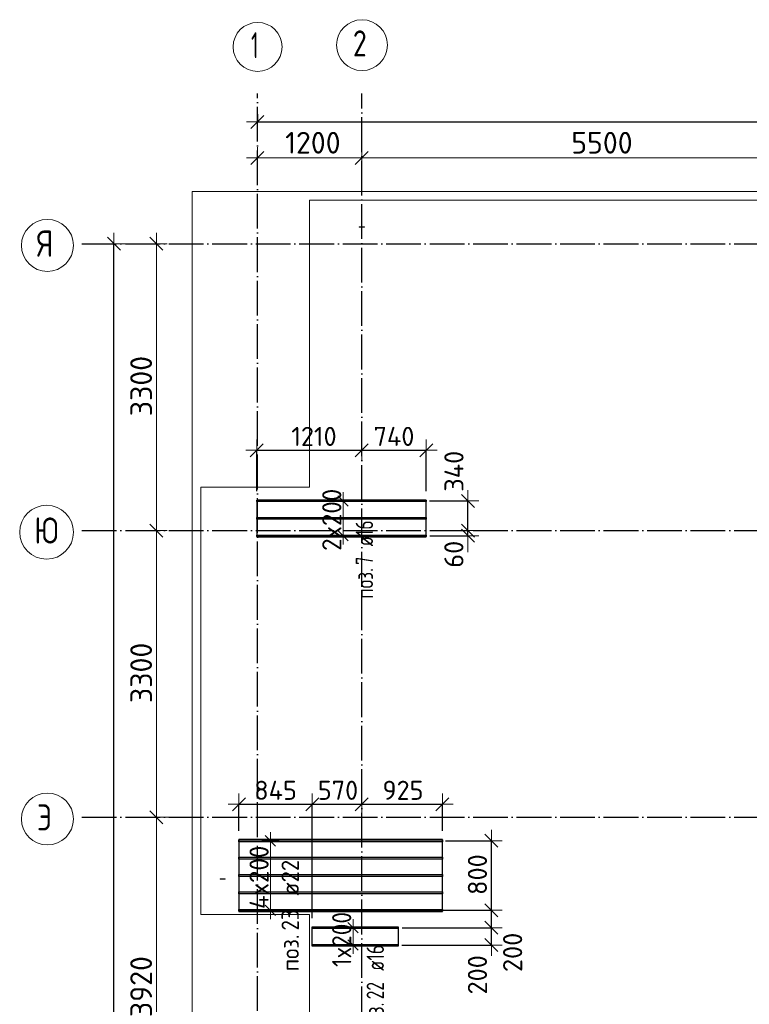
# Model space of a CAD drawing. Header units: millimetres. Extents: x -3725 to 93325, y -74170 to 82591.
# Tile 21 of 139: x 27265 to 35657, y 29029 to 40358. Entities that reach past the tile are written whole.
import ezdxf

# ---------------------------------------------------------------- set-up
doc = ezdxf.new("R2010")
doc.units = ezdxf.units.MM
doc.header["$PDMODE"] = 65
for name, pattern in [('______11', [500, 400, -50, 0, -50]), ('______3', [500, 400, -100]), ('______5', [1100, 800, -100, 100, -100])]:
    doc.linetypes.add(name, pattern=pattern)
for name, color, linetype, lineweight in [('Standard', 7, 'Continuous', 25), ('Балка_ общее', 7, '______3', 13), ('Размерная линия_ общее', 7, 'Continuous', 13), ('Стальная конструкция_ общее', 7, 'Continuous', 25), ('Фундамент (1)', 7, 'Continuous', 35)]:
    doc.layers.add(name, color=color, linetype=linetype, lineweight=lineweight)
doc.layers.add('Арм.стержн. Доп. Арм. ниж.зоны Х', color=7, linetype='Continuous', lineweight=35, true_color=0xff1cff)
doc.layers.add('Осевая линия_ общее', color=7, linetype='______5', lineweight=13, true_color=0xa0a0a0)
doc.styles.add('ISOCPEUR', font='ISOCPEUR')
doc.dimstyles.new('DIMSTYLE_18', dxfattribs={"dimtxt": 220, "dimasz": 250, "dimexe": 0, "dimexo": 0, "dimgap": 110, "dimtad": 2, "dimdec": 0, "dimrnd": 1, "dimzin": 12, "dimdsep": 46, "dimtxsty": 'ISOCPEUR', "dimblk1": 'ALL_ML_STRICH', "dimblk2": 'ALL_ML_STRICH', "dimsah": 1, "dimcen": 0, "dimclrd": 7, "dimclre": 256, "dimclrt": 7, "dimadec": 0, "dimazin": 0, "dimtfac": 1, "dimtdec": 0, "dimtix": 1, "dimtmove": 2, "dimatfit": 3, "dimfxl": 0, "dimtzin": 0, "dimlwd": 0, "dimlwe": -3, "dimarcsym": 0})
doc.dimstyles.new('DIMSTYLE_3', dxfattribs={"dimtxt": 220, "dimasz": 250, "dimexe": 0, "dimexo": 0, "dimgap": 110, "dimtad": 2, "dimdec": 0, "dimrnd": 5, "dimzin": 12, "dimdsep": 46, "dimtxsty": 'ISOCPEUR', "dimblk1": 'ALL_ML_STRICH', "dimblk2": 'ALL_ML_STRICH', "dimsah": 1, "dimcen": 0, "dimclrd": 7, "dimclre": 256, "dimclrt": 7, "dimadec": 0, "dimazin": 0, "dimtfac": 1, "dimtdec": 0, "dimtix": 1, "dimtmove": 2, "dimatfit": 3, "dimfxl": 0, "dimtzin": 0, "dimlwd": 0, "dimlwe": -3, "dimarcsym": 0})
doc.dimstyles.new('DIMSTYLE_5', dxfattribs={"dimtxt": 220, "dimasz": 250, "dimexe": 0, "dimexo": 0, "dimgap": 110, "dimtad": 2, "dimdec": 0, "dimrnd": 5, "dimzin": 12, "dimdsep": 46, "dimtxsty": 'ISOCPEUR', "dimblk1": 'ALL_ML_STRICH', "dimblk2": 'ALL_ML_STRICH', "dimsah": 1, "dimcen": 0, "dimclrd": 7, "dimclre": 256, "dimclrt": 7, "dimadec": 0, "dimazin": 0, "dimtfac": 1, "dimtdec": 0, "dimtix": 1, "dimtmove": 2, "dimatfit": 3, "dimfxl": 0, "dimtvp": 1.2, "dimtzin": 0, "dimlwd": 0, "dimlwe": -3, "dimarcsym": 0})
doc.dimstyles.new('DIMSTYLE_7', dxfattribs={"dimtxt": 250, "dimasz": 250, "dimexe": 0, "dimexo": 0, "dimgap": 125, "dimtad": 2, "dimdec": 0, "dimrnd": 5, "dimzin": 12, "dimdsep": 46, "dimtxsty": 'ISOCPEUR', "dimblk1": 'ALL_ML_STRICH', "dimblk2": 'ALL_ML_STRICH', "dimsah": 1, "dimcen": 0, "dimclrd": 7, "dimclre": 256, "dimclrt": 7, "dimadec": 0, "dimazin": 0, "dimtfac": 1, "dimtdec": 0, "dimtix": 1, "dimtmove": 2, "dimatfit": 3, "dimfxl": 0, "dimtzin": 0, "dimlwd": 0, "dimlwe": -3, "dimarcsym": 0})
doc.dimstyles.new('DIMSTYLE_9', dxfattribs={"dimtxt": 220, "dimasz": 250, "dimexe": 0, "dimexo": 0, "dimgap": 110, "dimtad": 0, "dimdec": 0, "dimrnd": 5, "dimzin": 12, "dimdsep": 46, "dimtxsty": 'ISOCPEUR', "dimblk1": 'ALL_ML_STRICH', "dimblk2": 'ALL_ML_STRICH', "dimsah": 1, "dimcen": 0, "dimclrd": 7, "dimclre": 256, "dimclrt": 7, "dimadec": 0, "dimazin": 0, "dimtfac": 1, "dimtdec": 0, "dimtix": 1, "dimtmove": 2, "dimatfit": 3, "dimfxl": 0, "dimtvp": 1.2, "dimtzin": 0, "dimlwd": 0, "dimlwe": -3, "dimarcsym": 0})

# ---------------------------------------------------------------- blocks, each defined once
blk = doc.blocks.new('ALL_ML_STRICH')
at = {"color": 0, "linetype": 'ByBlock', "lineweight": -2}
for p, q in [((0, -0.5), (0, 0.5)), ((-1, 0), (0.5, 0)), ((-0.3, -0.3), (0.3, 0.3))]:
    blk.add_line(p, q, dxfattribs=at)
blk = doc.blocks.new('*D42')
at = {"layer": 'DEFPOINTS', "color": 7, "linetype": 'Continuous', "lineweight": 13, "transparency": 33554687}
for p in [(29294, 31180), (28217, 27260), (28837, 27260)]:
    blk.add_point(p, dxfattribs=at)
at = {"layer": 'Балка_ общее', "color": 251, "linetype": 'Continuous', "lineweight": -2, "true_color": 0x656565, "transparency": 33554687}
for p, q in [((29284, 31180), (28837, 31180)), ((28837, 27260), (28837, 27260))]:
    blk.add_line(p, q, dxfattribs=at)
at = {"layer": 'Балка_ общее', "color": 7, "linetype": 'Continuous', "lineweight": -2, "transparency": 33554687}
blk.add_line((28837, 27260), (28837, 31180), dxfattribs=at)
at = {"layer": 'Балка_ общее', "color": 7, "linetype": 'Continuous', "lineweight": 13, "transparency": 33554687, "xscale": 250, "yscale": 250, "zscale": 250}
for p, rotation in [((28837, 31180), 90), ((28837, 27260), 270)]:
    blk.add_blockref('ALL_ML_STRICH', p, dxfattribs=dict(at, rotation=rotation))
at = {"layer": 'Балка_ общее', "color": 7, "linetype": 'Continuous', "lineweight": 13, "transparency": 33554687, "insert": (28662, 29232), "char_height": 250, "width": 1000, "attachment_point": 5, "rotation": 90, "style": 'ISOCPEUR'}
blk.add_mtext('\\A1;{3920}', dxfattribs=at)
blk = doc.blocks.new('*D43')
at = {"layer": 'DEFPOINTS', "color": 7, "linetype": 'Continuous', "lineweight": 13, "transparency": 33554687}
for p in [(28217, 34480), (28837, 31180), (29294, 31180)]:
    blk.add_point(p, dxfattribs=at)
at = {"layer": 'Балка_ общее', "color": 251, "linetype": 'Continuous', "lineweight": -2, "true_color": 0x656565, "transparency": 33554687}
for p, q in [((28837, 34480), (28837, 34480)), ((29284, 31180), (28837, 31180))]:
    blk.add_line(p, q, dxfattribs=at)
at = {"layer": 'Балка_ общее', "color": 7, "linetype": 'Continuous', "lineweight": -2, "transparency": 33554687}
blk.add_line((28837, 31180), (28837, 34480), dxfattribs=at)
at = {"layer": 'Балка_ общее', "color": 7, "linetype": 'Continuous', "lineweight": 13, "transparency": 33554687, "xscale": 250, "yscale": 250, "zscale": 250}
for p, rotation in [((28837, 34480), 90), ((28837, 31180), 270)]:
    blk.add_blockref('ALL_ML_STRICH', p, dxfattribs=dict(at, rotation=rotation))
at = {"layer": 'Балка_ общее', "color": 7, "linetype": 'Continuous', "lineweight": 13, "transparency": 33554687, "insert": (28662, 32842), "char_height": 250, "width": 1000, "attachment_point": 5, "rotation": 90, "style": 'ISOCPEUR'}
blk.add_mtext('\\A1;{3300}', dxfattribs=at)
blk = doc.blocks.new('*D44')
at = {"layer": 'DEFPOINTS', "color": 7, "linetype": 'Continuous', "lineweight": 13, "transparency": 33554687}
for p in [(28424, 37780), (28217, 34480), (28837, 34480)]:
    blk.add_point(p, dxfattribs=at)
at = {"layer": 'Балка_ общее', "color": 251, "linetype": 'Continuous', "lineweight": -2, "true_color": 0x656565, "transparency": 33554687}
for p, q in [((28414, 37780), (28837, 37780)), ((28837, 34480), (28837, 34480))]:
    blk.add_line(p, q, dxfattribs=at)
at = {"layer": 'Балка_ общее', "color": 7, "linetype": 'Continuous', "lineweight": -2, "transparency": 33554687}
blk.add_line((28837, 34480), (28837, 37780), dxfattribs=at)
at = {"layer": 'Балка_ общее', "color": 7, "linetype": 'Continuous', "lineweight": 13, "transparency": 33554687, "xscale": 250, "yscale": 250, "zscale": 250}
for p, rotation in [((28837, 37780), 90), ((28837, 34480), 270)]:
    blk.add_blockref('ALL_ML_STRICH', p, dxfattribs=dict(at, rotation=rotation))
at = {"layer": 'Балка_ общее', "color": 7, "linetype": 'Continuous', "lineweight": 13, "transparency": 33554687, "insert": (28662, 36142), "char_height": 250, "width": 1000, "attachment_point": 5, "rotation": 90, "style": 'ISOCPEUR'}
blk.add_mtext('\\A1;{3300}', dxfattribs=at)
blk = doc.blocks.new('*D45')
at = {"layer": 'DEFPOINTS', "color": 7, "linetype": 'Continuous', "lineweight": 13, "transparency": 33554687}
for p in [(30000, 38767), (31200, 38758), (30000, 38590)]:
    blk.add_point(p, dxfattribs=at)
at = {"layer": 'Балка_ общее', "color": 251, "linetype": 'Continuous', "lineweight": -2, "true_color": 0x656565, "transparency": 33554687}
for p, q in [((30000, 38600), (30000, 38767)), ((31200, 38768), (31200, 38767))]:
    blk.add_line(p, q, dxfattribs=at)
at = {"layer": 'Балка_ общее', "color": 7, "linetype": 'Continuous', "lineweight": -2, "transparency": 33554687}
blk.add_line((30000, 38767), (31200, 38767), dxfattribs=at)
at = {"layer": 'Балка_ общее', "color": 7, "linetype": 'Continuous', "lineweight": 13, "transparency": 33554687, "xscale": 250, "yscale": 250, "zscale": 250, "rotation": 180}
blk.add_blockref('ALL_ML_STRICH', (30000, 38767), dxfattribs=at)
at = {"layer": 'Балка_ общее', "color": 7, "linetype": 'Continuous', "lineweight": 13, "transparency": 33554687, "xscale": 250, "yscale": 250, "zscale": 250}
blk.add_blockref('ALL_ML_STRICH', (31200, 38767), dxfattribs=at)
at = {"layer": 'Балка_ общее', "color": 7, "linetype": 'Continuous', "lineweight": 13, "transparency": 33554687, "insert": (30637, 38942), "char_height": 250, "width": 1000, "attachment_point": 5, "style": 'ISOCPEUR'}
blk.add_mtext('\\A1;{1200}', dxfattribs=at)
blk = doc.blocks.new('*D46')
at = {"layer": 'DEFPOINTS', "color": 7, "linetype": 'Continuous', "lineweight": 13, "transparency": 33554687}
for p in [(31200, 38767), (31200, 38758), (36700, 38799)]:
    blk.add_point(p, dxfattribs=at)
at = {"layer": 'Балка_ общее', "color": 251, "linetype": 'Continuous', "lineweight": -2, "true_color": 0x656565, "transparency": 33554687}
for p, q in [((31200, 38768), (31200, 38767)), ((36700, 38809), (36700, 38767))]:
    blk.add_line(p, q, dxfattribs=at)
at = {"layer": 'Балка_ общее', "color": 7, "linetype": 'Continuous', "lineweight": -2, "transparency": 33554687}
blk.add_line((31200, 38767), (36700, 38767), dxfattribs=at)
at = {"layer": 'Балка_ общее', "color": 7, "linetype": 'Continuous', "lineweight": 13, "transparency": 33554687, "xscale": 250, "yscale": 250, "zscale": 250, "rotation": 180}
blk.add_blockref('ALL_ML_STRICH', (31200, 38767), dxfattribs=at)
at = {"layer": 'Балка_ общее', "color": 7, "linetype": 'Continuous', "lineweight": 13, "transparency": 33554687, "xscale": 250, "yscale": 250, "zscale": 250}
blk.add_blockref('ALL_ML_STRICH', (36700, 38767), dxfattribs=at)
at = {"layer": 'Балка_ общее', "color": 7, "linetype": 'Continuous', "lineweight": 13, "transparency": 33554687, "insert": (33962, 38942), "char_height": 250, "width": 1000, "attachment_point": 5, "style": 'ISOCPEUR'}
blk.add_mtext('\\A1;{5500}', dxfattribs=at)
blk = doc.blocks.new('*D157')
at = {"layer": 'DEFPOINTS', "color": 7, "linetype": 'Continuous', "lineweight": 13, "transparency": 33554687}
for p in [(29991, 35403), (31200, 35430), (29991, 34831)]:
    blk.add_point(p, dxfattribs=at)
at = {"layer": 'Размерная линия_ общее', "color": 253, "linetype": 'Continuous', "lineweight": -2, "true_color": 0xa0a0a0, "transparency": 33554687}
for p, q in [((29991, 34931), (29991, 35403)), ((31200, 35403), (31200, 35403))]:
    blk.add_line(p, q, dxfattribs=at)
at = {"layer": 'Размерная линия_ общее', "color": 7, "linetype": 'Continuous', "lineweight": -2, "transparency": 33554687}
blk.add_line((29991, 35403), (31200, 35403), dxfattribs=at)
at = {"layer": 'Размерная линия_ общее', "color": 7, "linetype": 'Continuous', "lineweight": 13, "transparency": 33554687, "xscale": 250, "yscale": 250, "zscale": 250, "rotation": 180}
blk.add_blockref('ALL_ML_STRICH', (29991, 35403), dxfattribs=at)
at = {"layer": 'Размерная линия_ общее', "color": 7, "linetype": 'Continuous', "lineweight": 13, "transparency": 33554687, "xscale": 250, "yscale": 250, "zscale": 250}
blk.add_blockref('ALL_ML_STRICH', (31200, 35403), dxfattribs=at)
at = {"layer": 'Размерная линия_ общее', "color": 7, "linetype": 'Continuous', "lineweight": 13, "transparency": 33554687, "insert": (30650, 35563), "char_height": 220, "width": 880, "attachment_point": 5, "style": 'ISOCPEUR'}
blk.add_mtext('\\A1;{1210}', dxfattribs=at)
blk = doc.blocks.new('*D158')
at = {"layer": 'DEFPOINTS', "color": 7, "linetype": 'Continuous', "lineweight": 13, "transparency": 33554687}
for p in [(31200, 35430), (31200, 35403), (31941, 34831)]:
    blk.add_point(p, dxfattribs=at)
at = {"layer": 'Размерная линия_ общее', "color": 253, "linetype": 'Continuous', "lineweight": -2, "true_color": 0xa0a0a0, "transparency": 33554687}
for p, q in [((31200, 35403), (31200, 35403)), ((31941, 34931), (31941, 35403))]:
    blk.add_line(p, q, dxfattribs=at)
at = {"layer": 'Размерная линия_ общее', "color": 7, "linetype": 'Continuous', "lineweight": -2, "transparency": 33554687}
blk.add_line((31200, 35403), (31941, 35403), dxfattribs=at)
at = {"layer": 'Размерная линия_ общее', "color": 7, "linetype": 'Continuous', "lineweight": 13, "transparency": 33554687, "xscale": 250, "yscale": 250, "zscale": 250, "rotation": 180}
blk.add_blockref('ALL_ML_STRICH', (31200, 35403), dxfattribs=at)
at = {"layer": 'Размерная линия_ общее', "color": 7, "linetype": 'Continuous', "lineweight": 13, "transparency": 33554687, "xscale": 250, "yscale": 250, "zscale": 250}
blk.add_blockref('ALL_ML_STRICH', (31941, 35403), dxfattribs=at)
at = {"layer": 'Размерная линия_ общее', "color": 7, "linetype": 'Continuous', "lineweight": 13, "transparency": 33554687, "insert": (31570, 35563), "char_height": 220, "width": 660, "attachment_point": 5, "style": 'ISOCPEUR'}
blk.add_mtext('\\A1;{740}', dxfattribs=at)
blk = doc.blocks.new('*D159')
at = {"layer": 'DEFPOINTS', "color": 7, "linetype": 'Continuous', "lineweight": 13, "transparency": 33554687}
for p in [(32235, 34480), (31883, 34420), (32420, 34420)]:
    blk.add_point(p, dxfattribs=at)
at = {"layer": 'Размерная линия_ общее', "color": 253, "linetype": 'Continuous', "lineweight": -2, "true_color": 0xa0a0a0, "transparency": 33554687}
for p, q in [((32335, 34480), (32420, 34480)), ((31983, 34420), (32420, 34420))]:
    blk.add_line(p, q, dxfattribs=at)
at = {"layer": 'Размерная линия_ общее', "color": 7, "linetype": 'Continuous', "lineweight": -2, "transparency": 33554687}
blk.add_line((32420, 34420), (32420, 34480), dxfattribs=at)
at = {"layer": 'Размерная линия_ общее', "color": 7, "linetype": 'Continuous', "lineweight": 13, "transparency": 33554687, "xscale": 250, "yscale": 250, "zscale": 250}
for p, rotation in [((32420, 34420), 270), ((32420, 34480), 90)]:
    blk.add_blockref('ALL_ML_STRICH', p, dxfattribs=dict(at, rotation=rotation))
at = {"layer": 'Размерная линия_ общее', "color": 7, "linetype": 'Continuous', "lineweight": 13, "transparency": 33554687, "insert": (32259, 34207), "char_height": 220, "width": 440, "attachment_point": 5, "rotation": 90, "style": 'ISOCPEUR'}
blk.add_mtext('\\A1;{60}', dxfattribs=at)
blk = doc.blocks.new('*D160')
at = {"layer": 'DEFPOINTS', "color": 7, "linetype": 'Continuous', "lineweight": 13, "transparency": 33554687}
for p in [(31878, 34820), (32235, 34480), (32420, 34480)]:
    blk.add_point(p, dxfattribs=at)
at = {"layer": 'Размерная линия_ общее', "color": 253, "linetype": 'Continuous', "lineweight": -2, "true_color": 0xa0a0a0, "transparency": 33554687}
for p, q in [((31978, 34820), (32420, 34820)), ((32335, 34480), (32420, 34480))]:
    blk.add_line(p, q, dxfattribs=at)
at = {"layer": 'Размерная линия_ общее', "color": 7, "linetype": 'Continuous', "lineweight": -2, "transparency": 33554687}
blk.add_line((32420, 34480), (32420, 34820), dxfattribs=at)
at = {"layer": 'Размерная линия_ общее', "color": 7, "linetype": 'Continuous', "lineweight": 13, "transparency": 33554687, "xscale": 250, "yscale": 250, "zscale": 250}
for p, rotation in [((32420, 34820), 90), ((32420, 34480), 270)]:
    blk.add_blockref('ALL_ML_STRICH', p, dxfattribs=dict(at, rotation=rotation))
at = {"layer": 'Размерная линия_ общее', "color": 7, "linetype": 'Continuous', "lineweight": 13, "transparency": 33554687, "insert": (32260, 35162), "char_height": 220, "width": 660, "attachment_point": 5, "rotation": 90, "style": 'ISOCPEUR'}
blk.add_mtext('\\A1;{340}', dxfattribs=at)
blk = doc.blocks.new('*D161')
at = {"layer": 'DEFPOINTS', "color": 7, "linetype": 'Continuous', "lineweight": 13, "transparency": 33554687}
for p in [(31564, 29910), (31561, 29710), (32690, 29710)]:
    blk.add_point(p, dxfattribs=at)
at = {"layer": 'Размерная линия_ общее', "color": 253, "linetype": 'Continuous', "lineweight": -2, "true_color": 0xa0a0a0, "transparency": 33554687}
for p, q in [((31664, 29910), (32690, 29910)), ((31661, 29710), (32690, 29710))]:
    blk.add_line(p, q, dxfattribs=at)
at = {"layer": 'Размерная линия_ общее', "color": 7, "linetype": 'Continuous', "lineweight": -2, "transparency": 33554687}
blk.add_line((32690, 29710), (32690, 29910), dxfattribs=at)
at = {"layer": 'Размерная линия_ общее', "color": 7, "linetype": 'Continuous', "lineweight": 13, "transparency": 33554687, "xscale": 250, "yscale": 250, "zscale": 250}
for p, rotation in [((32690, 29910), 90), ((32690, 29710), 270)]:
    blk.add_blockref('ALL_ML_STRICH', p, dxfattribs=dict(at, rotation=rotation))
at = {"layer": 'Размерная линия_ общее', "color": 7, "linetype": 'Continuous', "lineweight": 13, "transparency": 33554687, "insert": (32530, 29368), "char_height": 220, "width": 660, "attachment_point": 5, "rotation": 90, "style": 'ISOCPEUR'}
blk.add_mtext('\\A1;{200}', dxfattribs=at)
blk = doc.blocks.new('*D162')
at = {"layer": 'DEFPOINTS', "color": 7, "linetype": 'Continuous', "lineweight": 13, "transparency": 33554687}
for p in [(32034, 30110), (31564, 29910), (32690, 29910)]:
    blk.add_point(p, dxfattribs=at)
at = {"layer": 'Размерная линия_ общее', "color": 253, "linetype": 'Continuous', "lineweight": -2, "true_color": 0xa0a0a0, "transparency": 33554687}
for p, q in [((32134, 30110), (32690, 30110)), ((31664, 29910), (32690, 29910))]:
    blk.add_line(p, q, dxfattribs=at)
at = {"layer": 'Размерная линия_ общее', "color": 7, "linetype": 'Continuous', "lineweight": -2, "transparency": 33554687}
blk.add_line((32690, 29910), (32690, 30110), dxfattribs=at)
at = {"layer": 'Размерная линия_ общее', "color": 7, "linetype": 'Continuous', "lineweight": 13, "transparency": 33554687, "xscale": 250, "yscale": 250, "zscale": 250}
for p, rotation in [((32690, 30110), 90), ((32690, 29910), 270)]:
    blk.add_blockref('ALL_ML_STRICH', p, dxfattribs=dict(at, rotation=rotation))
at = {"layer": 'Размерная линия_ общее', "color": 7, "linetype": 'Continuous', "lineweight": 13, "transparency": 33554687, "insert": (32935, 29626), "char_height": 220, "width": 660, "attachment_point": 5, "rotation": 90, "style": 'ISOCPEUR'}
blk.add_mtext('\\A1;{200}', dxfattribs=at)
blk = doc.blocks.new('*D163')
at = {"layer": 'DEFPOINTS', "color": 7, "linetype": 'Continuous', "lineweight": 13, "transparency": 33554687}
for p in [(32062, 30910), (32034, 30110), (32690, 30110)]:
    blk.add_point(p, dxfattribs=at)
at = {"layer": 'Размерная линия_ общее', "color": 253, "linetype": 'Continuous', "lineweight": -2, "true_color": 0xa0a0a0, "transparency": 33554687}
for p, q in [((32162, 30910), (32690, 30910)), ((32134, 30110), (32690, 30110))]:
    blk.add_line(p, q, dxfattribs=at)
at = {"layer": 'Размерная линия_ общее', "color": 7, "linetype": 'Continuous', "lineweight": -2, "transparency": 33554687}
blk.add_line((32690, 30110), (32690, 30910), dxfattribs=at)
at = {"layer": 'Размерная линия_ общее', "color": 7, "linetype": 'Continuous', "lineweight": 13, "transparency": 33554687, "xscale": 250, "yscale": 250, "zscale": 250}
for p, rotation in [((32690, 30910), 90), ((32690, 30110), 270)]:
    blk.add_blockref('ALL_ML_STRICH', p, dxfattribs=dict(at, rotation=rotation))
at = {"layer": 'Размерная линия_ общее', "color": 7, "linetype": 'Continuous', "lineweight": 13, "transparency": 33554687, "insert": (32530, 30521), "char_height": 220, "width": 660, "attachment_point": 5, "rotation": 90, "style": 'ISOCPEUR'}
blk.add_mtext('\\A1;{800}', dxfattribs=at)
blk = doc.blocks.new('*D164')
at = {"layer": 'DEFPOINTS', "color": 7, "linetype": 'Continuous', "lineweight": 13, "transparency": 33554687}
for p in [(29787, 31331), (29787, 30924), (30630, 29921)]:
    blk.add_point(p, dxfattribs=at)
at = {"layer": 'Размерная линия_ общее', "color": 253, "linetype": 'Continuous', "lineweight": -2, "true_color": 0xa0a0a0, "transparency": 33554687}
for p, q in [((29787, 31024), (29787, 31331)), ((30630, 30021), (30630, 31331))]:
    blk.add_line(p, q, dxfattribs=at)
at = {"layer": 'Размерная линия_ общее', "color": 7, "linetype": 'Continuous', "lineweight": -2, "transparency": 33554687}
blk.add_line((29787, 31331), (30630, 31331), dxfattribs=at)
at = {"layer": 'Размерная линия_ общее', "color": 7, "linetype": 'Continuous', "lineweight": 13, "transparency": 33554687, "xscale": 250, "yscale": 250, "zscale": 250, "rotation": 180}
blk.add_blockref('ALL_ML_STRICH', (29787, 31331), dxfattribs=at)
at = {"layer": 'Размерная линия_ общее', "color": 7, "linetype": 'Continuous', "lineweight": 13, "transparency": 33554687, "xscale": 250, "yscale": 250, "zscale": 250}
blk.add_blockref('ALL_ML_STRICH', (30630, 31331), dxfattribs=at)
at = {"layer": 'Размерная линия_ общее', "color": 7, "linetype": 'Continuous', "lineweight": 13, "transparency": 33554687, "insert": (30208, 31491), "char_height": 220, "width": 660, "attachment_point": 5, "style": 'ISOCPEUR'}
blk.add_mtext('\\A1;{845}', dxfattribs=at)
blk = doc.blocks.new('*D165')
at = {"layer": 'DEFPOINTS', "color": 7, "linetype": 'Continuous', "lineweight": 13, "transparency": 33554687}
for p in [(30630, 31331), (31200, 31340), (30630, 29921)]:
    blk.add_point(p, dxfattribs=at)
at = {"layer": 'Размерная линия_ общее', "color": 253, "linetype": 'Continuous', "lineweight": -2, "true_color": 0xa0a0a0, "transparency": 33554687}
for p, q in [((30630, 30021), (30630, 31331)), ((31200, 31331), (31200, 31331))]:
    blk.add_line(p, q, dxfattribs=at)
at = {"layer": 'Размерная линия_ общее', "color": 7, "linetype": 'Continuous', "lineweight": -2, "transparency": 33554687}
blk.add_line((30630, 31331), (31200, 31331), dxfattribs=at)
at = {"layer": 'Размерная линия_ общее', "color": 7, "linetype": 'Continuous', "lineweight": 13, "transparency": 33554687, "xscale": 250, "yscale": 250, "zscale": 250, "rotation": 180}
blk.add_blockref('ALL_ML_STRICH', (30630, 31331), dxfattribs=at)
at = {"layer": 'Размерная линия_ общее', "color": 7, "linetype": 'Continuous', "lineweight": 13, "transparency": 33554687, "xscale": 250, "yscale": 250, "zscale": 250}
blk.add_blockref('ALL_ML_STRICH', (31200, 31331), dxfattribs=at)
at = {"layer": 'Размерная линия_ общее', "color": 7, "linetype": 'Continuous', "lineweight": 13, "transparency": 33554687, "insert": (30926, 31491), "char_height": 220, "width": 660, "attachment_point": 5, "style": 'ISOCPEUR'}
blk.add_mtext('\\A1;{570}', dxfattribs=at)
blk = doc.blocks.new('*D166')
at = {"layer": 'DEFPOINTS', "color": 7, "linetype": 'Continuous', "lineweight": 13, "transparency": 33554687}
for p in [(31200, 31340), (31200, 31331), (32127, 30924)]:
    blk.add_point(p, dxfattribs=at)
at = {"layer": 'Размерная линия_ общее', "color": 253, "linetype": 'Continuous', "lineweight": -2, "true_color": 0xa0a0a0, "transparency": 33554687}
for p, q in [((31200, 31331), (31200, 31331)), ((32127, 31024), (32127, 31331))]:
    blk.add_line(p, q, dxfattribs=at)
at = {"layer": 'Размерная линия_ общее', "color": 7, "linetype": 'Continuous', "lineweight": -2, "transparency": 33554687}
blk.add_line((31200, 31331), (32127, 31331), dxfattribs=at)
at = {"layer": 'Размерная линия_ общее', "color": 7, "linetype": 'Continuous', "lineweight": 13, "transparency": 33554687, "xscale": 250, "yscale": 250, "zscale": 250, "rotation": 180}
blk.add_blockref('ALL_ML_STRICH', (31200, 31331), dxfattribs=at)
at = {"layer": 'Размерная линия_ общее', "color": 7, "linetype": 'Continuous', "lineweight": 13, "transparency": 33554687, "xscale": 250, "yscale": 250, "zscale": 250}
blk.add_blockref('ALL_ML_STRICH', (32127, 31331), dxfattribs=at)
at = {"layer": 'Размерная линия_ общее', "color": 7, "linetype": 'Continuous', "lineweight": 13, "transparency": 33554687, "insert": (31674, 31491), "char_height": 220, "width": 660, "attachment_point": 5, "style": 'ISOCPEUR'}
blk.add_mtext('\\A1;{925}', dxfattribs=at)
blk = doc.blocks.new('*D537')
at = {"layer": 'DEFPOINTS', "color": 7, "linetype": 'Continuous', "lineweight": 13, "transparency": 33554687}
for p in [(28180, 37780), (28060, 16740), (28348, 16740)]:
    blk.add_point(p, dxfattribs=at)
at = {"layer": 'Размерная линия_ общее', "color": 253, "linetype": 'Continuous', "lineweight": -2, "true_color": 0xa0a0a0, "transparency": 33554687}
for p, q in [((28280, 37780), (28348, 37780)), ((28160, 16740), (28348, 16740))]:
    blk.add_line(p, q, dxfattribs=at)
at = {"layer": 'Размерная линия_ общее', "color": 7, "linetype": 'Continuous', "lineweight": -2, "transparency": 33554687}
blk.add_line((28348, 16740), (28348, 37780), dxfattribs=at)
at = {"layer": 'Размерная линия_ общее', "color": 7, "linetype": 'Continuous', "lineweight": 13, "transparency": 33554687, "xscale": 250, "yscale": 250, "zscale": 250}
for p, rotation in [((28348, 37780), 90), ((28348, 16740), 270)]:
    blk.add_blockref('ALL_ML_STRICH', p, dxfattribs=dict(at, rotation=rotation))
at = {"layer": 'Размерная линия_ общее', "color": 7, "linetype": 'Continuous', "lineweight": 13, "transparency": 33554687, "insert": (28188, 27282), "char_height": 220, "width": 1100, "attachment_point": 5, "rotation": 90, "style": 'ISOCPEUR'}
blk.add_mtext('\\A1;{21040}', dxfattribs=at)
blk = doc.blocks.new('*D540')
at = {"layer": 'DEFPOINTS', "color": 7, "linetype": 'Continuous', "lineweight": 13, "transparency": 33554687}
for p in [(30000, 39372), (30000, 39181), (43900, 39051)]:
    blk.add_point(p, dxfattribs=at)
at = {"layer": 'Размерная линия_ общее', "color": 253, "linetype": 'Continuous', "lineweight": -2, "true_color": 0xa0a0a0, "transparency": 33554687}
for p, q in [((30000, 39272), (30000, 39181)), ((43900, 39181), (43900, 39181))]:
    blk.add_line(p, q, dxfattribs=at)
at = {"layer": 'Размерная линия_ общее', "color": 7, "linetype": 'Continuous', "lineweight": -2, "transparency": 33554687}
blk.add_line((30000, 39181), (43900, 39181), dxfattribs=at)
at = {"layer": 'Размерная линия_ общее', "color": 7, "linetype": 'Continuous', "lineweight": 13, "transparency": 33554687, "xscale": 250, "yscale": 250, "zscale": 250, "rotation": 180}
blk.add_blockref('ALL_ML_STRICH', (30000, 39181), dxfattribs=at)
at = {"layer": 'Размерная линия_ общее', "color": 7, "linetype": 'Continuous', "lineweight": 13, "transparency": 33554687, "xscale": 250, "yscale": 250, "zscale": 250}
blk.add_blockref('ALL_ML_STRICH', (43900, 39181), dxfattribs=at)
at = {"layer": 'Размерная линия_ общее', "color": 7, "linetype": 'Continuous', "lineweight": 13, "transparency": 33554687, "insert": (36983, 39341), "char_height": 220, "width": 1100, "attachment_point": 5, "style": 'ISOCPEUR'}
blk.add_mtext('\\A1;{13900}', dxfattribs=at)
blk = doc.blocks.new('СЛОЖНЫЙ_ОБЪЕКТ_1')
at = {"layer": 'Осевая линия_ общее', "color": 253, "linetype": '______11', "lineweight": -3, "true_color": 0xa0a0a0, "transparency": 33554687}
for p, q in [((30000, 15950), (30000, 39510)), ((31200, 15830), (31200, 39510)), ((27980, 37780), (44900, 37780)), ((27980, 34480), (44900, 34480)), ((27980, 31180), (46830, 31180))]:
    blk.add_line(p, q, dxfattribs=at)
at = {"layer": 'Осевая линия_ общее', "color": 7, "linetype": 'Continuous', "lineweight": 13, "transparency": 33554687}
for centre, radius in [((31202.4, 40065.3), 292.4), ((30001.9, 40044.3), 281.9), ((27583.8, 37760.5), 298.8), ((27574.5, 34460.5), 309.5), ((27583.8, 31160.5), 298.8)]:
    blk.add_circle(centre, radius, dxfattribs=at)
at = {"layer": 'Осевая линия_ общее', "color": 7, "linetype": 'Continuous', "lineweight": 13, "transparency": 33554687, "char_height": 300, "attachment_point": 7, "style": 'ISOCPEUR'}
for s, insert, width in [('\\W0.78;2', (31097.4, 39934.8), 326.407), ('\\W0.56;1', (29926.9, 39913.8), 233.333), ('\\W0.80;Я', (27463.8, 37630), 359.833), ('\\W0.83;Ю', (27432, 34330), 408.873), ('\\W0.80;Э', (27463.8, 31030), 359.833)]:
    blk.add_mtext(s, dxfattribs=dict(at, insert=insert, width=width))
at = {"layer": 'Балка_ общее', "color": 7, "linetype": 'Continuous', "lineweight": 13, "transparency": 33554687}
for base, p1, p2, picture, middle in [((31200, 38767.3), (30000, 38600), (31200, 38767.8), '*D45', (30637.5, 38942.3)), ((36700, 38767.3), (31200, 38767.8), (36700, 38809.4), '*D46', (33962.5, 38942.3))]:
    dim = blk.add_linear_dim(base=base, p1=p1, p2=p2, dimstyle='DIMSTYLE_7', override={"dimpost": '<>', "dimclrd": 7, "dimclre": 251, "dimclrt": 7, "dimlwd": 0, "dimlwe": 65533}, dxfattribs=at)
    dim.commit()
    dim.dimension.update_dxf_attribs({"geometry": picture, "text_midpoint": middle, "dimtype": 160})
for base, p1, p2, picture, middle in [((28836.9, 37780), (28836.9, 34480), (28413.8, 37780), '*D44', (28661.9, 36142.5)), ((28836.9, 34480), (29283.5, 31180), (28836.9, 34480), '*D43', (28661.9, 32842.5)), ((28836.9, 31180), (28836.9, 27260), (29283.5, 31180), '*D42', (28661.9, 29232.5))]:
    dim = blk.add_linear_dim(base=base, p1=p1, p2=p2, angle=90, dimstyle='DIMSTYLE_7', override={"dimpost": '<>', "dimclrd": 7, "dimclre": 251, "dimclrt": 7, "dimlwd": 0, "dimlwe": 65533}, dxfattribs=at)
    dim.commit()
    dim.dimension.update_dxf_attribs({"geometry": picture, "text_midpoint": middle, "dimtype": 160})

msp = doc.modelspace()

# ---------------------------------------------------------------- linework, layer by layer
at = {"layer": 'Standard', "color": 7, "linetype": 'Continuous', "lineweight": 18, "transparency": 33554687}
msp.add_lwpolyline([(29250, 16540), (46440, 16540), (46440, 38380), (29250, 38380), (29250, 16540)], dxfattribs=at)
at = {"layer": 'Арм.стержн. Доп. Арм. ниж.зоны Х', "color": 7, "linetype": 'Continuous', "lineweight": 13, "transparency": 33554687}
for p, q in [((30984.7, 34820.1), (30984.7, 34920.1)), ((30984.7, 34420.1), (30984.7, 34820.1)), ((30984.7, 34420.1), (30984.7, 34320.1)), ((30148.2, 30910), (30148.2, 31010)), ((30148.2, 30110), (30148.2, 30910)), ((30148.2, 30110), (30148.2, 30010)), ((31098.8, 29910), (31098.8, 30010)), ((31098.8, 29710), (31098.8, 29910)), ((31098.8, 29710), (31098.8, 29610))]:
    msp.add_line(p, q, dxfattribs=at)
at = {"layer": 'Арм.стержн. Доп. Арм. ниж.зоны Х', "color": 253, "linetype": 'Continuous', "lineweight": -3, "true_color": 0xa0a0a0, "transparency": 33554687}
for p, q in [((30984.7, 34820.1), (30884.7, 34820.1)), ((30984.7, 34820.1), (31084.7, 34820.1)), ((30984.7, 34420.1), (30884.7, 34420.1)), ((30984.7, 34420.1), (31084.7, 34420.1)), ((30148.2, 30910), (30048.2, 30910)), ((30148.2, 30910), (30248.2, 30910)), ((30148.2, 30110), (30048.2, 30110)), ((30148.2, 30110), (30248.2, 30110)), ((31098.8, 29910), (30998.8, 29910)), ((31098.8, 29910), (31198.8, 29910)), ((31098.8, 29710), (30998.8, 29710)), ((31098.8, 29710), (31198.8, 29710))]:
    msp.add_line(p, q, dxfattribs=at)
at = {"layer": 'Арм.стержн. Доп. Арм. ниж.зоны Х', "color": 7, "linetype": 'Continuous', "lineweight": 25, "transparency": 33554687}
for p, q in [((31044.7, 34760.1), (30924.7, 34880.1)), ((31044.7, 34360.1), (30924.7, 34480.1)), ((30208.2, 30850), (30088.2, 30970)), ((30208.2, 30050), (30088.2, 30170)), ((31158.8, 29850), (31038.8, 29970)), ((31158.8, 29650), (31038.8, 29770))]:
    msp.add_line(p, q, dxfattribs=at)
at = {"layer": 'Арм.стержн. Доп. Арм. ниж.зоны Х', "color": 52, "linetype": 'Continuous', "lineweight": 25, "transparency": 33554687}
for points in [[(31940.8, 34831.1), (29990.8, 34831.1), (29990.8, 34409.1), (31940.8, 34409.1), (31940.8, 34831.1)], [(32126.7, 30924), (29786.7, 30924), (29786.7, 30096), (32126.7, 30096), (32126.7, 30924)], [(30630, 29921), (31620, 29921), (31620, 29699), (30630, 29699), (30630, 29921)]]:
    msp.add_lwpolyline(points, dxfattribs=at)
at = {"layer": 'Арм.стержн. Доп. Арм. ниж.зоны Х', "color": 11, "linetype": 'Continuous', "lineweight": 25, "true_color": 0xff8c8c, "transparency": 33554687}
for points in [[(31940.8, 34812.1), (29990.8, 34812.1), (29990.8, 34828.1), (31940.8, 34828.1), (31940.8, 34812.1)], [(31940.8, 34612.1), (29990.8, 34612.1), (29990.8, 34628.1), (31940.8, 34628.1), (31940.8, 34612.1)], [(31940.8, 34412.1), (29990.8, 34412.1), (29990.8, 34428.1), (31940.8, 34428.1), (31940.8, 34412.1)], [(30630, 29918), (31620, 29918), (31620, 29902), (30630, 29902), (30630, 29918)], [(30630, 29718), (31620, 29718), (31620, 29702), (30630, 29702), (30630, 29718)]]:
    msp.add_lwpolyline(points, dxfattribs=at)
at = {"layer": 'Арм.стержн. Доп. Арм. ниж.зоны Х', "color": 7, "linetype": 'Continuous', "lineweight": 25, "transparency": 33554687}
for points in [[(32126.7, 30899), (29786.7, 30899), (29786.7, 30921), (32126.7, 30921), (32126.7, 30899)], [(32126.7, 30699), (29786.7, 30699), (29786.7, 30721), (32126.7, 30721), (32126.7, 30699)], [(32126.7, 30499), (29786.7, 30499), (29786.7, 30521), (32126.7, 30521), (32126.7, 30499)], [(32126.7, 30299), (29786.7, 30299), (29786.7, 30321), (32126.7, 30321), (32126.7, 30299)], [(32126.7, 30099), (29786.7, 30099), (29786.7, 30121), (32126.7, 30121), (32126.7, 30099)]]:
    msp.add_lwpolyline(points, dxfattribs=at)
at = {"layer": 'Стальная конструкция_ общее', "color": 7, "linetype": 'Continuous', "lineweight": 18, "transparency": 33554687}
for p, q in [((31170, 37970), (31170, 37973.1)), ((31170, 37973.1), (31230, 37973.1)), ((31170, 37970), (31170, 37973.1)), ((31170, 37973.1), (31230, 37973.1)), ((31170, 37970), (31230, 37970)), ((31170, 37970), (31230, 37970)), ((31230, 37973.1), (31230, 37970)), ((31230, 37973.1), (31230, 37970)), ((29570, 30470), (29570, 30473.1)), ((29570, 30473.1), (29630, 30473.1)), ((29570, 30470), (29570, 30473.1)), ((29570, 30473.1), (29630, 30473.1)), ((29570, 30470), (29630, 30470)), ((29570, 30470), (29630, 30470)), ((29630, 30473.1), (29630, 30470)), ((29630, 30473.1), (29630, 30470))]:
    msp.add_line(p, q, dxfattribs=at)
at = {"layer": 'Фундамент (1)', "color": 7, "lineweight": 18, "transparency": 33554687}
for p, q in [((30600, 34980), (30600, 38280)), ((30600, 38280), (44500, 38280)), ((29350, 30060), (29350, 34980)), ((29350, 34980), (30600, 34980)), ((30600, 30060), (29350, 30060)), ((30600, 24460), (30600, 30060))]:
    msp.add_line(p, q, dxfattribs=at)
at = {"layer": 'Фундамент (1)', "color": 7, "linetype": 'Continuous', "lineweight": 18, "transparency": 33554687}
for p, q in [((30600, 34980), (30600, 38280)), ((30600, 38280), (44500, 38280)), ((29350, 30060), (29350, 34980)), ((29350, 34980), (30600, 34980)), ((30600, 30060), (29350, 30060)), ((30600, 24460), (30600, 30060))]:
    msp.add_line(p, q, dxfattribs=at)

# ---------------------------------------------------------------- block references
at = {"layer": 'Балка_ общее', "color": 7, "linetype": 'Continuous', "lineweight": 13, "transparency": 33554687}
msp.add_blockref('СЛОЖНЫЙ_ОБЪЕКТ_1', (0, 0), dxfattribs=at)

# ---------------------------------------------------------------- texts
at = {"layer": 'Арм.стержн. Доп. Арм. ниж.зоны Х', "color": 7, "linetype": 'Continuous', "lineweight": 13, "transparency": 33554687, "char_height": 220, "attachment_point": 7, "rotation": 90, "style": 'ISOCPEUR'}
for s, insert, width in [('\\W0.95;2x200', (30964.7, 34246.1), 873.359), ('\\W0.95;4x200', (30128.2, 30125), 895.564), ('\\W0.89;1x200', (31078.8, 29458), 823.552)]:
    msp.add_mtext(s, dxfattribs=dict(at, insert=insert, width=width))
at = {"layer": 'Арм.стержн. Доп. Арм. ниж.зоны Х', "color": 7, "linetype": 'Continuous', "lineweight": 25, "transparency": 33554687, "char_height": 200, "attachment_point": 7, "rotation": 90, "style": 'ISOCPEUR'}
for s, insert, width in [('\\W0.74; ø16 ', (31330.1, 34203.1), 624.254), ('\\W0.65;7', (31330.1, 34086.4), 181.337), ('\\W0.77;поз.', (31330.1, 33694.8), 468.039), ('\\W0.95; ø22 ', (30476.3, 30158.4), 794.384), ('\\W0.87;23', (30476.3, 29878.4), 367.208), ('\\W0.92;поз.', (30476.3, 29408.4), 561.646), ('\\W0.74; ø16 ', (31455.2, 29319.4), 624.254), ('\\W0.73;22', (31455.2, 29086.1), 306.006), ('\\W0.77;поз.', (31455.2, 28694.4), 468.039)]:
    msp.add_mtext(s, dxfattribs=dict(at, insert=insert, width=width))

# ---------------------------------------------------------------- dimensions: what is measured, and where the dimension line sits
at = {"layer": 'Размерная линия_ общее', "color": 7, "linetype": 'Continuous', "lineweight": 13, "transparency": 33554687}
for base, p1, p2, dimstyle, picture, middle in [((43900, 39180.6), (30000, 39271.9), (43900, 39180.6), 'DIMSTYLE_18', '*D540', (36983, 39340.6)), ((31200, 35403.2), (29990.8, 34931.1), (31200, 35403.2), 'DIMSTYLE_3', '*D157', (30650.4, 35563.2)), ((31940.8, 35403.2), (31200, 35403.2), (31940.8, 34931.1), 'DIMSTYLE_3', '*D158', (31570.4, 35563.2)), ((30630, 31331.1), (29786.7, 31024), (30630, 30021), 'DIMSTYLE_3', '*D164', (30208.3, 31491.1)), ((31200, 31331.1), (30630, 30021), (31200, 31331.1), 'DIMSTYLE_5', '*D165', (30926, 31491.1)), ((32126.7, 31331.1), (31200, 31331.1), (32126.7, 31024), 'DIMSTYLE_3', '*D166', (31674.3, 31491.1))]:
    dim = msp.add_linear_dim(base=base, p1=p1, p2=p2, dimstyle=dimstyle, override={"dimpost": '<>', "dimclrd": 7, "dimclre": 253, "dimclrt": 7, "dimlwd": 0, "dimlwe": 65533}, dxfattribs=at)
    dim.commit()
    dim.dimension.update_dxf_attribs({"geometry": picture, "text_midpoint": middle, "dimtype": 160})
for base, p1, p2, dimstyle, picture, middle in [((28348.5, 37780), (28160.2, 16740), (28280.1, 37780), 'DIMSTYLE_18', '*D537', (28188.5, 27282)), ((32419.9, 34820.1), (32335.4, 34480), (31977.7, 34820.1), 'DIMSTYLE_5', '*D160', (32259.9, 35162.4)), ((32419.9, 34480), (31982.8, 34420.1), (32335.4, 34480), 'DIMSTYLE_5', '*D159', (32259.5, 34207)), ((32689.6, 30910), (32134.2, 30110), (32162.3, 30910), 'DIMSTYLE_3', '*D163', (32529.6, 30521)), ((32689.6, 30110), (31664.1, 29910), (32134.2, 30110), 'DIMSTYLE_9', '*D162', (32935.1, 29626.3)), ((32689.6, 29910), (31661.2, 29710), (31664.1, 29910), 'DIMSTYLE_5', '*D161', (32529.9, 29367.5))]:
    dim = msp.add_linear_dim(base=base, p1=p1, p2=p2, angle=90, dimstyle=dimstyle, override={"dimpost": '<>', "dimclrd": 7, "dimclre": 253, "dimclrt": 7, "dimlwd": 0, "dimlwe": 65533}, dxfattribs=at)
    dim.commit()
    dim.dimension.update_dxf_attribs({"geometry": picture, "text_midpoint": middle, "dimtype": 160})

doc.saveas('drawing.dxf')
